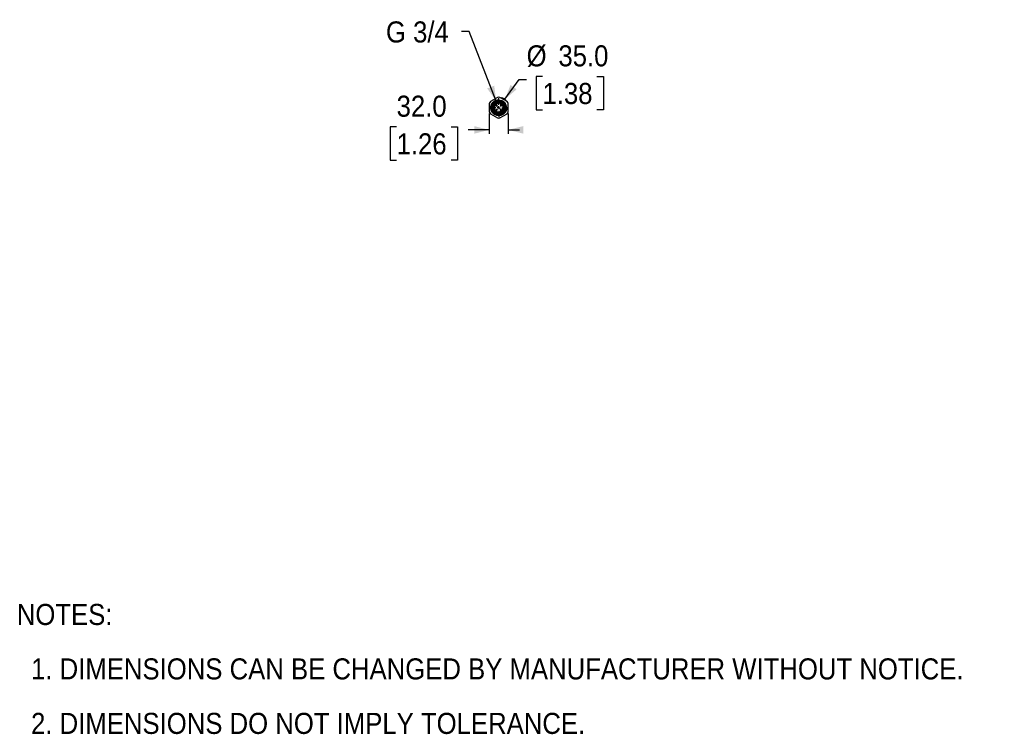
# Model space of a CAD drawing. Header units: millimetres. Extents: x 74 to 4064, y 0 to 1305.
# Tile 1 of 2: x 74 to 1737, y 96 to 1302. Entities that reach past the tile are written whole.
import ezdxf

# ---------------------------------------------------------------- set-up
doc = ezdxf.new("R2010")
doc.units = ezdxf.units.MM
doc.header["$LTSCALE"] = 2
for name, pattern in [('SLD-Center', [111.76, 50.8, -20.32, 20.32, -20.32]), ('SLD-Dashed', [45.72, 30.48, -15.24]), ('SLD-Solid', [0])]:
    doc.linetypes.add(name, pattern=pattern)
doc.layers.add('CENTER', color=40, linetype='SLD-Center')
doc.layers.add('HIDDEN', color=102, linetype='SLD-Dashed')
doc.layers.add('DIMENSIONS', color=140, linetype='SLD-Solid', lineweight=25)
doc.layers.add('TEXT', color=140, linetype='SLD-Solid', lineweight=25)
doc.styles.add('SLDTEXTSTYLE0', font='GOTHIC.TTF', dxfattribs={"width": 0.913})
doc.dimstyles.new('SLDDIMSTYLE0', dxfattribs={"dimtxt": 35.56, "dimasz": 25.4, "dimexe": 0, "dimexo": 0.0625, "dimgap": 8.89, "dimtad": 0, "dimtih": 1, "dimtoh": 1, "dimdec": 1, "dimrnd": 1e-09, "dimzin": 4, "dimdsep": 46, "dimtxsty": 'SLDTEXTSTYLE0', "dimsah": 1, "dimcen": 0.09, "dimadec": 0, "dimazin": 1, "dimtfac": 1, "dimtdec": 1, "dimtmove": 0, "dimatfit": 0, "dimfxl": 0, "dimfrac": 2, "dimtolj": 1, "dimtzin": 12, "dimarcsym": 0})
doc.dimstyles.new('SLDDIMSTYLE1', dxfattribs={"dimtxt": 35.56, "dimasz": 25.4, "dimexe": 0, "dimexo": 0.0625, "dimgap": 8.89, "dimtad": 0, "dimtih": 1, "dimtoh": 1, "dimdec": 1, "dimrnd": 1e-09, "dimzin": 4, "dimdsep": 46, "dimtxsty": 'SLDTEXTSTYLE0', "dimsah": 1, "dimcen": 0, "dimadec": 0, "dimazin": 1, "dimtfac": 1, "dimtdec": 1, "dimtofl": 0, "dimtmove": 0, "dimatfit": 3, "dimfxl": 0, "dimfrac": 2, "dimtolj": 1, "dimtzin": 12, "dimarcsym": 0})
doc.dimstyles.new('SLDDIMSTYLE2', dxfattribs={"dimtxt": 35.56, "dimasz": 25.4, "dimexe": 0, "dimexo": 0.0625, "dimgap": 8.89, "dimtad": 0, "dimtih": 1, "dimtoh": 1, "dimdec": 1, "dimrnd": 1e-09, "dimzin": 12, "dimdsep": 46, "dimtxsty": 'SLDTEXTSTYLE0', "dimsah": 1, "dimcen": 0, "dimadec": 0, "dimazin": 3, "dimtfac": 1, "dimtdec": 1, "dimtofl": 0, "dimtmove": 0, "dimatfit": 3, "dimfxl": 0, "dimfrac": 2, "dimtolj": 1, "dimtzin": 12, "dimarcsym": 0})

# ---------------------------------------------------------------- blocks, each defined once
blk = doc.blocks.new('SW_NOTE_0')
at = {"layer": 'TEXT', "color": 0, "char_height": 35.56, "attachment_point": 1, "style": 'SLDTEXTSTYLE0'}
for s, insert in [('NOTES:', (0, 45.4)), ('  1. DIMENSIONS CAN BE CHANGED BY MANUFACTURER WITHOUT NOTICE.', (0, -46.5)), ('  2. DIMENSIONS DO NOT IMPLY TOLERANCE.', (0, -138.5))]:
    blk.add_mtext(s, dxfattribs=dict(at, insert=insert))
blk = doc.blocks.new('_D')
at = {"layer": 'DIMENSIONS'}
for p, q in [((867, 1143.9), (867, 1109.7)), ((899, 1143.9), (899, 1109.7)), ((710.5, 1121.3), (699.6, 1121.3)), ((699.6, 1121.3), (699.6, 1064.8)), ((802.4, 1121.3), (813.2, 1121.3)), ((813.2, 1121.3), (813.2, 1064.8)), ((867, 1116.1), (831.3, 1116.1)), ((899, 1116.1), (918.3, 1116.1)), ((699.6, 1064.8), (710.5, 1064.8)), ((813.2, 1064.8), (802.4, 1064.8))]:
    blk.add_line(p, q, dxfattribs=at)
for points in [[(867, 1116.1), (841.6, 1122.4), (841.6, 1109.7)], [(899, 1116.1), (924.4, 1109.7), (924.4, 1122.4)]]:
    blk.add_solid(points, dxfattribs=at)
at = {"layer": 'DIMENSIONS', "char_height": 35.56, "attachment_point": 1, "style": 'SLDTEXTSTYLE0'}
for s, insert in [('32.0', (710.5, 1173.9)), ('1.26', (710.5, 1110.3))]:
    blk.add_mtext(s, dxfattribs=dict(at, insert=insert))
blk = doc.blocks.new('_D_1')
at = {"layer": 'DIMENSIONS'}
for p, q in [((893.3, 1167.7), (917.4, 1201.1)), ((917.4, 1201.1), (930.1, 1201.1)), ((956.9, 1206.3), (946.1, 1206.3)), ((946.1, 1206.3), (946.1, 1149.8)), ((1048.9, 1206.3), (1059.7, 1206.3)), ((1059.7, 1206.3), (1059.7, 1149.8)), ((946.1, 1149.8), (956.9, 1149.8)), ((1059.7, 1149.8), (1048.9, 1149.8))]:
    blk.add_line(p, q, dxfattribs=at)
blk.add_arc((883, 1153.6), 17.5, 44.3629, 74.0212, dxfattribs=at)
blk.add_solid([(893.3, 1167.7), (913.3, 1184.6), (903, 1192)], dxfattribs=at)
at = {"layer": 'DIMENSIONS', "char_height": 35.56, "attachment_point": 1, "style": 'SLDTEXTSTYLE0'}
for s, insert in [('%%c', (930.1, 1258.9)), ('35.0', (983.8, 1258.9)), ('1.38', (956.9, 1195.3))]:
    blk.add_mtext(s, dxfattribs=dict(at, insert=insert))
blk = doc.blocks.new('_D_2')
at = {"layer": 'DIMENSIONS'}
for p, q in [((833, 1282), (820.3, 1282)), ((878.7, 1164.7), (833, 1282))]:
    blk.add_line(p, q, dxfattribs=at)
blk.add_solid([(878.7, 1164.7), (875.4, 1190.7), (863.5, 1186.1)], dxfattribs=at)
at = {"layer": 'DIMENSIONS', "insert": (692.5, 1299.2), "char_height": 35.56, "attachment_point": 1, "style": 'SLDTEXTSTYLE0'}
blk.add_mtext('G 3/4', dxfattribs=at)
blk = doc.blocks.new('SW_CENTERMARKSYMBOL_0')
at = {"layer": 'CENTER', "color": 0}
for p, q in [((-5.08, 0), (-15.915, 0)), ((0, 0), (-2.54, 0)), ((0, 5.08), (0, 15.915)), ((0, 0), (0, 2.54)), ((0, 0), (0, -2.54)), ((0, 0), (2.54, 0)), ((5.08, 0), (15.915, 0)), ((0, -5.08), (0, -15.915))]:
    blk.add_line(p, q, dxfattribs=at)

msp = doc.modelspace()

# ---------------------------------------------------------------- linework, layer by layer
for p, q in [((881.16, 1170.96), (868.88, 1163.87)), ((897.16, 1163.87), (884.88, 1170.96)), ((867.02, 1160.65), (867.02, 1146.47)), ((899.02, 1146.47), (899.02, 1160.65)), ((868.88, 1143.25), (881.16, 1136.16)), ((884.88, 1136.16), (897.16, 1143.25))]:
    msp.add_line(p, q)
for radius in [13.06, 12.06, 8.25]:
    msp.add_circle((883.02, 1153.56), radius)
for radius, start, end in [(17.5, 83.89551, 96.10449), (17.5, 143.89551, 156.10449), (4.05, 123.08382, 147.54773), (4.05, 213.08382, 237.54773), (4.05, 33.08382, 57.54773), (4.05, 303.08382, 327.54773), (17.5, 23.89551, 36.10449), (17.5, 203.89551, 216.10449), (17.5, 263.89551, 276.10449), (17.5, 323.89551, 336.10449)]:
    msp.add_arc((883.02, 1153.56), radius, start, end)
for points, knots in [([(875.84, 1155.74), (875.6, 1154.96), (875.5, 1154.18), (875.53, 1152.97), (875.57, 1152.57), (875.72, 1151.78), (875.82, 1151.4), (875.96, 1151.02)], [0, 0, 0, 0, 0.5, 0.5, 0.75, 0.75, 1, 1, 1, 1]), ([(879.6, 1155.74), (879.57, 1155.96), (879.49, 1156.17), (879.29, 1156.56), (879.16, 1156.72), (878.84, 1157.01), (878.66, 1157.12), (878.37, 1157.25), (878.27, 1157.29), (878.06, 1157.34), (877.95, 1157.35), (877.73, 1157.37), (877.62, 1157.36), (877.4, 1157.34), (877.29, 1157.32), (877.07, 1157.25), (876.96, 1157.21), (876.75, 1157.1), (876.65, 1157.04), (876.46, 1156.89), (876.37, 1156.81), (876.21, 1156.63), (876.14, 1156.53), (876.02, 1156.32), (875.97, 1156.21), (875.89, 1155.98), (875.86, 1155.86), (875.84, 1155.74)], [0, 0, 0, 0, 0.125, 0.125, 0.25, 0.25, 0.375, 0.375, 0.4375, 0.4375, 0.5, 0.5, 0.5625, 0.5625, 0.625, 0.625, 0.6875, 0.6875, 0.75, 0.75, 0.8125, 0.8125, 0.875, 0.875, 0.9375, 0.9375, 1, 1, 1, 1]), ([(875.96, 1151.02), (876, 1150.91), (876.05, 1150.81), (876.16, 1150.61), (876.23, 1150.52), (876.37, 1150.35), (876.45, 1150.27), (876.62, 1150.13), (876.71, 1150.07), (877, 1149.9), (877.2, 1149.83), (877.61, 1149.76), (877.82, 1149.75), (878.22, 1149.81), (878.42, 1149.87), (878.77, 1150.05), (878.93, 1150.16), (879.21, 1150.44), (879.33, 1150.59), (879.52, 1150.95), (879.59, 1151.14), (879.62, 1151.35)], [0, 0, 0, 0, 0.0625, 0.0625, 0.125, 0.125, 0.1875, 0.1875, 0.25, 0.25, 0.375, 0.375, 0.5, 0.5, 0.625, 0.625, 0.75, 0.75, 0.875, 0.875, 1, 1, 1, 1]), ([(880.47, 1160.62), (880.36, 1160.58), (880.26, 1160.53), (880.07, 1160.42), (879.97, 1160.35), (879.8, 1160.21), (879.72, 1160.13), (879.58, 1159.96), (879.52, 1159.87), (879.36, 1159.58), (879.29, 1159.38), (879.21, 1158.97), (879.21, 1158.76), (879.27, 1158.36), (879.33, 1158.16), (879.5, 1157.81), (879.62, 1157.65), (879.89, 1157.37), (880.05, 1157.25), (880.4, 1157.06), (880.6, 1156.99), (880.81, 1156.96)], [0, 0, 0, 0, 0.0625, 0.0625, 0.125, 0.125, 0.1875, 0.1875, 0.25, 0.25, 0.375, 0.375, 0.5, 0.5, 0.625, 0.625, 0.75, 0.75, 0.875, 0.875, 1, 1, 1, 1]), ([(880.84, 1150.14), (880.61, 1150.11), (880.41, 1150.04), (880.02, 1149.83), (879.86, 1149.7), (879.57, 1149.39), (879.45, 1149.21), (879.33, 1148.91), (879.29, 1148.81), (879.24, 1148.6), (879.23, 1148.49), (879.21, 1148.28), (879.22, 1148.16), (879.24, 1147.94), (879.26, 1147.83), (879.33, 1147.61), (879.37, 1147.5), (879.48, 1147.3), (879.54, 1147.2), (879.69, 1147.01), (879.77, 1146.92), (879.95, 1146.76), (880.05, 1146.69), (880.26, 1146.57), (880.37, 1146.51), (880.6, 1146.43), (880.72, 1146.4), (880.84, 1146.38)], [0, 0, 0, 0, 0.125, 0.125, 0.25, 0.25, 0.375, 0.375, 0.4375, 0.4375, 0.5, 0.5, 0.5625, 0.5625, 0.625, 0.625, 0.6875, 0.6875, 0.75, 0.75, 0.8125, 0.8125, 0.875, 0.875, 0.9375, 0.9375, 1, 1, 1, 1]), ([(885.19, 1160.74), (884.42, 1160.97), (883.63, 1161.08), (882.42, 1161.05), (882.02, 1161.01), (881.24, 1160.86), (880.85, 1160.75), (880.47, 1160.62)], [0, 0, 0, 0, 0.5, 0.5, 0.75, 0.75, 1, 1, 1, 1]), ([(885.19, 1156.98), (885.42, 1157.01), (885.63, 1157.08), (886.01, 1157.29), (886.18, 1157.42), (886.46, 1157.74), (886.58, 1157.92), (886.71, 1158.21), (886.74, 1158.31), (886.79, 1158.52), (886.81, 1158.63), (886.82, 1158.85), (886.82, 1158.96), (886.79, 1159.18), (886.77, 1159.29), (886.71, 1159.51), (886.66, 1159.62), (886.56, 1159.83), (886.49, 1159.93), (886.35, 1160.12), (886.27, 1160.2), (886.08, 1160.36), (885.99, 1160.44), (885.78, 1160.56), (885.66, 1160.61), (885.43, 1160.69), (885.31, 1160.72), (885.19, 1160.74)], [0, 0, 0, 0, 0.125, 0.125, 0.25, 0.25, 0.375, 0.375, 0.4375, 0.4375, 0.5, 0.5, 0.5625, 0.5625, 0.625, 0.625, 0.6875, 0.6875, 0.75, 0.75, 0.8125, 0.8125, 0.875, 0.875, 0.9375, 0.9375, 1, 1, 1, 1]), ([(885.56, 1146.51), (885.67, 1146.55), (885.77, 1146.59), (885.97, 1146.71), (886.06, 1146.77), (886.23, 1146.92), (886.31, 1147), (886.45, 1147.17), (886.51, 1147.26), (886.68, 1147.54), (886.75, 1147.75), (886.82, 1148.16), (886.83, 1148.37), (886.77, 1148.77), (886.71, 1148.96), (886.53, 1149.31), (886.42, 1149.48), (886.14, 1149.76), (885.99, 1149.88), (885.63, 1150.07), (885.44, 1150.13), (885.23, 1150.17)], [0, 0, 0, 0, 0.0625, 0.0625, 0.125, 0.125, 0.1875, 0.1875, 0.25, 0.25, 0.375, 0.375, 0.5, 0.5, 0.625, 0.625, 0.75, 0.75, 0.875, 0.875, 1, 1, 1, 1]), ([(890.07, 1156.11), (890.03, 1156.21), (889.99, 1156.32), (889.87, 1156.51), (889.81, 1156.61), (889.66, 1156.78), (889.58, 1156.85), (889.41, 1157), (889.32, 1157.06), (889.04, 1157.22), (888.83, 1157.29), (888.42, 1157.37), (888.21, 1157.37), (887.81, 1157.31), (887.62, 1157.25), (887.26, 1157.08), (887.1, 1156.96), (886.82, 1156.69), (886.7, 1156.53), (886.51, 1156.18), (886.45, 1155.98), (886.41, 1155.77)], [0, 0, 0, 0, 0.0625, 0.0625, 0.125, 0.125, 0.1875, 0.1875, 0.25, 0.25, 0.375, 0.375, 0.5, 0.5, 0.625, 0.625, 0.75, 0.75, 0.875, 0.875, 1, 1, 1, 1]), ([(886.43, 1151.39), (886.47, 1151.16), (886.54, 1150.95), (886.75, 1150.57), (886.88, 1150.4), (887.19, 1150.11), (887.37, 1150), (887.67, 1149.87), (887.77, 1149.84), (887.98, 1149.79), (888.08, 1149.77), (888.3, 1149.76), (888.42, 1149.76), (888.64, 1149.79), (888.75, 1149.81), (888.97, 1149.87), (889.07, 1149.92), (889.28, 1150.02), (889.38, 1150.09), (889.57, 1150.23), (889.66, 1150.31), (889.82, 1150.5), (889.89, 1150.59), (890.01, 1150.8), (890.07, 1150.92), (890.15, 1151.15), (890.18, 1151.27), (890.19, 1151.39)], [0, 0, 0, 0, 0.125, 0.125, 0.25, 0.25, 0.375, 0.375, 0.4375, 0.4375, 0.5, 0.5, 0.5625, 0.5625, 0.625, 0.625, 0.6875, 0.6875, 0.75, 0.75, 0.8125, 0.8125, 0.875, 0.875, 0.9375, 0.9375, 1, 1, 1, 1]), ([(890.19, 1151.39), (890.43, 1152.16), (890.54, 1152.95), (890.5, 1154.16), (890.46, 1154.56), (890.31, 1155.34), (890.21, 1155.73), (890.07, 1156.11)], [0, 0, 0, 0, 0.5, 0.5, 0.75, 0.75, 1, 1, 1, 1]), ([(880.84, 1146.38), (881.62, 1146.15), (882.4, 1146.04), (883.61, 1146.08), (884.01, 1146.12), (884.8, 1146.27), (885.18, 1146.37), (885.56, 1146.51)], [0, 0, 0, 0, 0.5, 0.5, 0.75, 0.75, 1, 1, 1, 1])]:
    msp.add_open_spline(points, degree=3, knots=knots)
at = {"layer": 'HIDDEN'}
for p, q in [((881.02, 1163.37), (881.02, 1162.34)), ((885.02, 1162.34), (885.02, 1163.36)), ((885.02, 1162.34), (885.02, 1162.34)), ((881.02, 1144.79), (881.02, 1143.76)), ((885.02, 1143.76), (885.02, 1144.78)), ((885.02, 1144.78), (885.02, 1144.78))]:
    msp.add_line(p, q, dxfattribs=at)
at = {"layer": 'HIDDEN', "flags": 128}
for points in [[(884.91, 1164.3), (884.91, 1164.26), (884.89, 1164.15), (884.86, 1163.99), (884.83, 1163.8), (884.79, 1163.62), (884.76, 1163.46), (884.75, 1163.35), (884.74, 1163.31), (884.75, 1163.35), (884.76, 1163.46), (884.79, 1163.62), (884.83, 1163.8), (884.86, 1163.99), (884.89, 1164.15), (884.91, 1164.26), (884.91, 1164.3)], [(881.63, 1163.1), (881.63, 1163.09), (881.68, 1163.05), (881.77, 1162.98), (881.88, 1162.88), (882.01, 1162.78), (882.14, 1162.67), (882.25, 1162.58), (882.33, 1162.5), (882.38, 1162.46), (882.39, 1162.46), (882.39, 1162.46)], [(882.38, 1144.66), (882.38, 1144.66), (882.33, 1144.62), (882.24, 1144.54), (882.13, 1144.45), (882, 1144.34), (881.88, 1144.24), (881.76, 1144.14), (881.68, 1144.07), (881.63, 1144.03), (881.62, 1144.02), (881.62, 1144.02)], [(884.91, 1142.83), (884.91, 1142.87), (884.89, 1142.97), (884.86, 1143.13), (884.83, 1143.32), (884.79, 1143.51), (884.76, 1143.67), (884.75, 1143.78), (884.74, 1143.81), (884.75, 1143.78), (884.76, 1143.67), (884.79, 1143.51), (884.83, 1143.32), (884.86, 1143.13), (884.89, 1142.97), (884.91, 1142.87), (884.91, 1142.83)]]:
    msp.add_lwpolyline(points, dxfattribs=at)
at = {"layer": 'HIDDEN'}
for radius in [13.38, 13.14, 13.14, 13.07, 12.73, 11.94, 10, 9, 8.5]:
    msp.add_circle((883.02, 1153.56), radius, dxfattribs=at)
for centre, radius, start, end in [((884.3, 1160.85), 3.5, 79.9846, 139.99858), ((883.02, 1153.56), 10.9, 280.0154, 79.9846), ((883.02, 1153.56), 7, 121.60984, 148.24808), ((883.02, 1153.56), 7, 211.60984, 238.24808), ((884.3, 1160.85), 2.5, 90, 139.98395), ((884.3, 1160.85), 2.5, 79.9846, 90), ((883.02, 1153.56), 9.9, 78.43423, 79.9846), ((883.02, 1153.56), 7, 301.60984, 328.24808), ((883.02, 1153.56), 7, 31.60984, 58.24808), ((884.3, 1146.28), 3.5, 220.01605, 270), ((884.3, 1146.28), 2.5, 220.04755, 280.0154), ((884.3, 1146.28), 3.5, 270, 280.0154), ((883.02, 1153.56), 9.9, 280.0154, 281.63993)]:
    msp.add_arc(centre, radius, start, end, dxfattribs=at)
for points, knots in [([(883.02, 1166.2), (882.25, 1166.2), (880.66, 1166.05), (878.3, 1165.38), (876.04, 1164.2), (874.02, 1162.56), (872.38, 1160.54), (871.2, 1158.28), (870.53, 1155.92), (870.31, 1153.56), (870.53, 1151.2), (871.2, 1148.85), (872.38, 1146.58), (874.02, 1144.56), (876.04, 1142.92), (878.3, 1141.75), (880.66, 1141.07), (883.02, 1140.85), (885.38, 1141.07), (887.73, 1141.75), (890, 1142.92), (892.02, 1144.56), (893.66, 1146.58), (894.83, 1148.85), (895.51, 1151.2), (895.72, 1153.56), (895.51, 1155.92), (894.83, 1158.28), (893.66, 1160.54), (892.02, 1162.56), (890, 1164.2), (887.73, 1165.38), (885.38, 1166.05), (883.79, 1166.2), (883.02, 1166.2)], [0, 0, 0, 0, 0.029129, 0.0600028, 0.0921602, 0.125, 0.1578398, 0.1899972, 0.220871, 0.25, 0.279129, 0.3100028, 0.3421602, 0.375, 0.4078398, 0.4399972, 0.470871, 0.5, 0.529129, 0.5600028, 0.5921602, 0.625, 0.6578398, 0.6899972, 0.720871, 0.75, 0.779129, 0.8100028, 0.8421602, 0.875, 0.9078398, 0.9399972, 0.970871, 1, 1, 1, 1]), ([(881.03, 1162.34), (881.02, 1162.34), (881, 1162.33), (881.05, 1162.35), (881.1, 1162.36)], [0, 0, 0, 0, 0.1308854, 1, 1, 1, 1]), ([(885.02, 1163.26), (885.02, 1163.26), (885.02, 1163.25), (885.02, 1163.26), (885.01, 1163.27)], [0, 0, 0, 0, 0.0199226, 1, 1, 1, 1]), ([(884.93, 1144.77), (884.87, 1144.76), (884.78, 1144.74), (884.53, 1144.69), (884.38, 1144.67), (884.04, 1144.62), (883.85, 1144.6), (883.55, 1144.58), (883.44, 1144.57), (883.23, 1144.56), (883.13, 1144.56), (882.91, 1144.56), (882.8, 1144.56), (882.59, 1144.57), (882.49, 1144.58), (882.29, 1144.59), (882.19, 1144.6), (882, 1144.62), (881.91, 1144.63), (881.74, 1144.65), (881.66, 1144.67), (881.51, 1144.69), (881.44, 1144.7), (881.26, 1144.73), (881.16, 1144.76), (881.1, 1144.77)], [0, 0, 0, 0, 0.125, 0.125, 0.25, 0.25, 0.375, 0.375, 0.4375, 0.4375, 0.5, 0.5, 0.5625, 0.5625, 0.625, 0.625, 0.6875, 0.6875, 0.75, 0.75, 0.8125, 0.8125, 0.875, 0.875, 1, 1, 1, 1]), ([(885.01, 1144.78), (885.01, 1144.79), (885.04, 1144.79), (884.98, 1144.78), (884.93, 1144.77)], [0, 0, 0, 0, 0.1308854, 1, 1, 1, 1])]:
    msp.add_open_spline(points, degree=3, knots=knots, dxfattribs=at)

# ---------------------------------------------------------------- block references
at = {"layer": 'CENTER'}
msp.add_blockref('SW_CENTERMARKSYMBOL_0', (883.02, 1153.56), dxfattribs=at)
at = {"layer": 'TEXT'}
msp.add_blockref('SW_NOTE_0', (68.94, 270.31), dxfattribs=at)

# ---------------------------------------------------------------- dimensions: what is measured, and where the dimension line sits
at = {"layer": 'DIMENSIONS'}
dim = msp.add_diameter_dim_2p(p1=(887.35, 1142.43), p2=(878.68, 1164.69), text='G 3/4', dimstyle='SLDDIMSTYLE2', override={"dimpost": '<>'}, dxfattribs=at)
dim.commit()
dim.dimension.update_dxf_attribs({"geometry": '_D_2', "text_midpoint": (756.43, 1281.96), "dimtype": 163})
dim = msp.add_diameter_dim_2p(p1=(872.75, 1139.39), p2=(893.28, 1167.73), dimstyle='SLDDIMSTYLE1', dxfattribs=at)
dim.commit()
dim.dimension.update_dxf_attribs({"geometry": '_D_1', "text_midpoint": (1002.92, 1201.05), "dimtype": 163})
dim = msp.add_linear_dim(base=(867.02, 1116.06), p1=(899.02, 1146.47), p2=(867.02, 1146.47), dimstyle='SLDDIMSTYLE0', dxfattribs=at)
dim.commit()
dim.dimension.update_dxf_attribs({"geometry": '_D', "text_midpoint": (756.43, 1116.06), "dimtype": 160})

doc.saveas('drawing.dxf')
